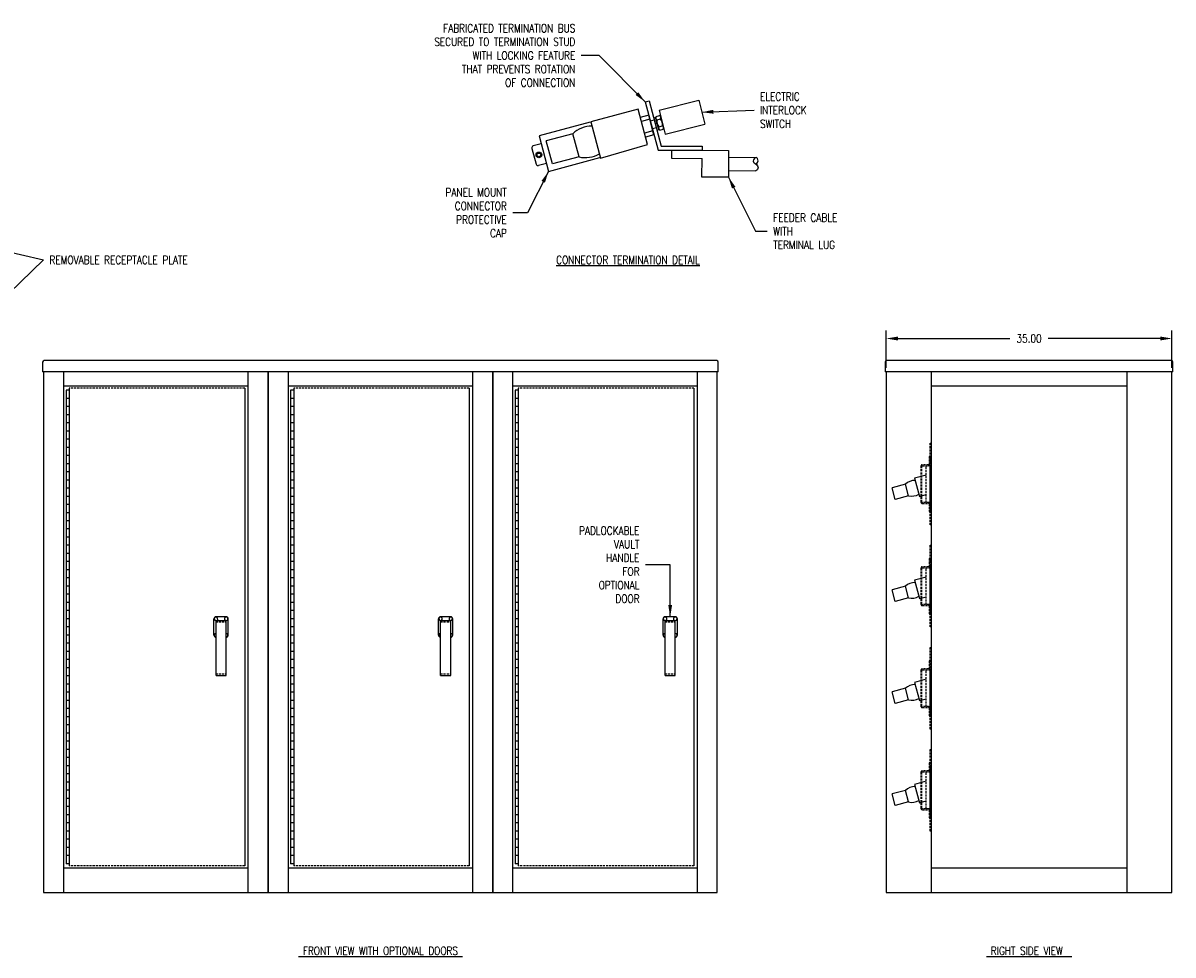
# Model space of a CAD drawing. Header units: inches. Extents: x 187 to 427, y 143 to 262.
# Tile 2 of 2: x 286 to 427, y 143 to 257. Entities that reach past the tile are written whole.
import ezdxf
from ezdxf.enums import TextEntityAlignment as Align

# ---------------------------------------------------------------- set-up
doc = ezdxf.new("R2010")
doc.units = ezdxf.units.IN
doc.header["$MEASUREMENT"] = 0
doc.linetypes.add('HIDDEN', pattern=[0.375, 0.25, -0.125])
doc.layers.get('0').update_dxf_attribs({"color": 2})
for name, color, linetype in [('1', 1, 'Continuous'), ('2', 4, 'Continuous'), ('6', 2, 'Continuous'), ('E-DETL', 2, 'Continuous'), ('TEXT', 3, 'Continuous')]:
    doc.layers.add(name, color=color, linetype=linetype)
doc.styles.get("Standard").update_dxf_attribs({"font": 'romans.shx', "width": 0.8, "height": 0.125})
doc.dimstyles.get("Standard").update_dxf_attribs({"dimtxt": 0.125, "dimasz": 0.179688, "dimexe": 0.125, "dimexo": 0.0625, "dimgap": 0.09375, "dimtad": 0, "dimdec": 8, "dimzin": 5, "dimdsep": 46, "dimlunit": 4, "dimtxsty": 'Standard', "dimcen": 0.089844, "dimclrd": 256, "dimclre": 256, "dimclrt": 256, "dimadec": 0, "dimazin": 0, "dimtfac": 1, "dimtdec": 8, "dimtmove": 0, "dimatfit": 3, "dimfxl": 0, "dimfrac": 2, "dimtolj": 1, "dimtzin": 5, "dimlwd": -1, "dimlwe": -1, "dimarcsym": 0})
doc.dimstyles.new('STANDARD$7', dxfattribs={"dimtxt": 0.18, "dimasz": 0.18, "dimexe": 0.18, "dimexo": 0.0625, "dimgap": 0.09, "dimtad": 0, "dimtih": 1, "dimtoh": 1, "dimdec": 4, "dimzin": 0, "dimdsep": 46, "dimtxsty": 'Standard', "dimblk1": 'LOOP', "dimblk2": 'LOOP', "dimsah": 1, "dimcen": 0.09, "dimadec": 0, "dimazin": 0, "dimtfac": 1, "dimtdec": 4, "dimtofl": 0, "dimtmove": 0, "dimatfit": 3, "dimfxl": 0, "dimtolj": 1, "dimtzin": 0, "dimlwd": -1, "dimlwe": -1, "dimarcsym": 0})

# ---------------------------------------------------------------- blocks, each defined once
blk = doc.blocks.new('LOOP')
at = {"color": 0, "linetype": 'Continuous'}
blk.add_lwpolyline([(-1.119, 0), (-1.115, 0), (-0.947, 0), (-0.809, 0), (-0.694, 0), (-0.6, 0), (-0.523, 0), (-0.456, 0), (-0.397, 0), (-0.341, 0), (-0.288, 0), (-0.238, 0), (-0.189, 0), (-0.142, 0), (-0.097, 0), (-0.053, 0), (-0.01, 0), (0.033, 0), (0.074, 0), (0.114, -0.001), (0.153, -0.003), (0.19, -0.006), (0.226, -0.011), (0.259, -0.017), (0.289, -0.025), (0.317, -0.036), (0.343, -0.048), (0.365, -0.063), (0.386, -0.079), (0.403, -0.095), (0.419, -0.113), (0.432, -0.131), (0.442, -0.15), (0.45, -0.168), (0.456, -0.186), (0.46, -0.204), (0.461, -0.223), (0.46, -0.241), (0.456, -0.259), (0.45, -0.277), (0.442, -0.295), (0.432, -0.313), (0.419, -0.331), (0.404, -0.348), (0.387, -0.365), (0.367, -0.38), (0.345, -0.394), (0.32, -0.406), (0.293, -0.416), (0.264, -0.425), (0.232, -0.431), (0.198, -0.435), (0.162, -0.438), (0.124, -0.44), (0.086, -0.441), (0.045, -0.441), (0.004, -0.441), (-0.038, -0.441), (-0.08, -0.441), (-0.122, -0.44), (-0.163, -0.438), (-0.202, -0.435), (-0.24, -0.43), (-0.275, -0.424), (-0.307, -0.416), (-0.336, -0.405), (-0.362, -0.392), (-0.384, -0.377), (-0.404, -0.359), (-0.421, -0.339), (-0.436, -0.316), (-0.45, -0.292), (-0.461, -0.264), (-0.471, -0.235), (-0.48, -0.202), (-0.488, -0.166), (-0.494, -0.125), (-0.499, -0.08), (-0.502, -0.03), (-0.505, 0.027), (-0.505, 0.09)], dxfattribs=at)
blk = doc.blocks.new('*D10')
at = {"layer": 'DEFPOINTS', "color": 0}
for p in [(392.15, 218.61), (392.15, 214.53), (427.15, 214.53)]:
    blk.add_point(p, dxfattribs=at)
at = {"layer": 'TEXT'}
for p, q in [((392.15, 215.03), (392.15, 219.61)), ((393.59, 218.61), (407.3, 218.61)), ((425.71, 218.61), (412, 218.61)), ((427.15, 215.03), (427.15, 219.61))]:
    blk.add_line(p, q, dxfattribs=at)
for points in [[(393.59, 218.85), (393.59, 218.37), (392.15, 218.61)], [(425.71, 218.85), (425.71, 218.37), (427.15, 218.61)]]:
    blk.add_solid(points, dxfattribs=at)
at = {"layer": 'TEXT', "insert": (409.65, 218.61), "char_height": 1, "attachment_point": 5}
blk.add_mtext('\\A1;35.00', dxfattribs=at)

msp = doc.modelspace()

# ---------------------------------------------------------------- linework, layer by layer
at = {"layer": '1'}
for p, q in [((292.08502264, 212.28272529), (291.71002264, 212.28272529)), ((291.71002264, 212.28272529), (291.71002264, 154.28272529)), ((292.08502264, 211.28272529), (291.71002264, 211.28272529)), ((292.08502264, 212.53272529), (292.08502264, 154.03272529)), ((313.58502264, 212.53272529), (313.58502264, 154.03272529)), ((319.58502264, 212.28272529), (319.21002264, 212.28272529)), ((319.21002264, 212.28272529), (319.21002264, 154.28272529)), ((319.58502264, 211.28272529), (319.21002264, 211.28272529)), ((319.58502264, 212.53272529), (319.58502264, 154.03272529)), ((341.08502264, 212.53272529), (341.08502264, 154.03272529)), ((347.08502264, 212.28272529), (346.71002264, 212.28272529)), ((346.71002264, 212.28272529), (346.71002264, 154.28272529)), ((347.08502264, 211.28272529), (346.71002264, 211.28272529)), ((347.08502264, 212.53272529), (347.08502264, 154.03272529)), ((368.58502264, 212.53272529), (368.58502264, 154.03272529)), ((292.08502264, 210.28272529), (291.71002264, 210.28272529)), ((319.58502264, 210.28272529), (319.21002264, 210.28272529)), ((347.08502264, 210.28272529), (346.71002264, 210.28272529)), ((292.08502264, 209.28272529), (291.71002264, 209.28272529)), ((319.58502264, 209.28272529), (319.21002264, 209.28272529)), ((347.08502264, 209.28272529), (346.71002264, 209.28272529)), ((292.08502264, 208.28272529), (291.71002264, 208.28272529)), ((292.08502264, 207.28272529), (291.71002264, 207.28272529)), ((319.58502264, 208.28272529), (319.21002264, 208.28272529)), ((319.58502264, 207.28272529), (319.21002264, 207.28272529)), ((347.08502264, 208.28272529), (346.71002264, 208.28272529)), ((347.08502264, 207.28272529), (346.71002264, 207.28272529)), ((292.08502264, 206.28272529), (291.71002264, 206.28272529)), ((319.58502264, 206.28272529), (319.21002264, 206.28272529)), ((347.08502264, 206.28272529), (346.71002264, 206.28272529)), ((292.08502264, 205.28272529), (291.71002264, 205.28272529)), ((292.08502264, 204.28272529), (291.71002264, 204.28272529)), ((319.58502264, 205.28272529), (319.21002264, 205.28272529)), ((319.58502264, 204.28272529), (319.21002264, 204.28272529)), ((347.08502264, 205.28272529), (346.71002264, 205.28272529)), ((347.08502264, 204.28272529), (346.71002264, 204.28272529)), ((292.08502264, 203.28272529), (291.71002264, 203.28272529)), ((319.58502264, 203.28272529), (319.21002264, 203.28272529)), ((347.08502264, 203.28272529), (346.71002264, 203.28272529)), ((292.08502264, 202.28272529), (291.71002264, 202.28272529)), ((319.58502264, 202.28272529), (319.21002264, 202.28272529)), ((347.08502264, 202.28272529), (346.71002264, 202.28272529)), ((292.08502264, 201.28272529), (291.71002264, 201.28272529)), ((292.08502264, 200.28272529), (291.71002264, 200.28272529)), ((319.58502264, 201.28272529), (319.21002264, 201.28272529)), ((319.58502264, 200.28272529), (319.21002264, 200.28272529)), ((347.08502264, 201.28272529), (346.71002264, 201.28272529)), ((347.08502264, 200.28272529), (346.71002264, 200.28272529)), ((292.08502264, 199.28272529), (291.71002264, 199.28272529)), ((319.58502264, 199.28272529), (319.21002264, 199.28272529)), ((347.08502264, 199.28272529), (346.71002264, 199.28272529)), ((292.08502264, 198.28272529), (291.71002264, 198.28272529)), ((292.08502264, 197.28272529), (291.71002264, 197.28272529)), ((319.58502264, 198.28272529), (319.21002264, 198.28272529)), ((319.58502264, 197.28272529), (319.21002264, 197.28272529)), ((347.08502264, 198.28272529), (346.71002264, 198.28272529)), ((347.08502264, 197.28272529), (346.71002264, 197.28272529)), ((292.08502264, 196.28272529), (291.71002264, 196.28272529)), ((319.58502264, 196.28272529), (319.21002264, 196.28272529)), ((347.08502264, 196.28272529), (346.71002264, 196.28272529)), ((292.08502264, 195.28272529), (291.71002264, 195.28272529)), ((319.58502264, 195.28272529), (319.21002264, 195.28272529)), ((347.08502264, 195.28272529), (346.71002264, 195.28272529)), ((292.08502264, 194.28272529), (291.71002264, 194.28272529)), ((292.08502264, 193.28272529), (291.71002264, 193.28272529)), ((319.58502264, 194.28272529), (319.21002264, 194.28272529)), ((319.58502264, 193.28272529), (319.21002264, 193.28272529)), ((347.08502264, 194.28272529), (346.71002264, 194.28272529)), ((347.08502264, 193.28272529), (346.71002264, 193.28272529)), ((292.08502264, 192.28272529), (291.71002264, 192.28272529)), ((319.58502264, 192.28272529), (319.21002264, 192.28272529)), ((347.08502264, 192.28272529), (346.71002264, 192.28272529)), ((292.08502264, 191.28272529), (291.71002264, 191.28272529)), ((292.08502264, 190.28272529), (291.71002264, 190.28272529)), ((319.58502264, 191.28272529), (319.21002264, 191.28272529)), ((319.58502264, 190.28272529), (319.21002264, 190.28272529)), ((347.08502264, 191.28272529), (346.71002264, 191.28272529)), ((347.08502264, 190.28272529), (346.71002264, 190.28272529)), ((292.08502264, 189.28272529), (291.71002264, 189.28272529)), ((319.58502264, 189.28272529), (319.21002264, 189.28272529)), ((347.08502264, 189.28272529), (346.71002264, 189.28272529)), ((292.08502264, 188.28272529), (291.71002264, 188.28272529)), ((319.58502264, 188.28272529), (319.21002264, 188.28272529)), ((347.08502264, 188.28272529), (346.71002264, 188.28272529)), ((292.08502264, 187.28272529), (291.71002264, 187.28272529)), ((292.08502264, 186.28272529), (291.71002264, 186.28272529)), ((319.58502264, 187.28272529), (319.21002264, 187.28272529)), ((319.58502264, 186.28272529), (319.21002264, 186.28272529)), ((347.08502264, 187.28272529), (346.71002264, 187.28272529)), ((347.08502264, 186.28272529), (346.71002264, 186.28272529)), ((292.08502264, 185.28272529), (291.71002264, 185.28272529)), ((311.31939764, 184.53272529), (310.06939764, 184.53272529)), ((319.58502264, 185.28272529), (319.21002264, 185.28272529)), ((338.81939764, 184.53272529), (337.56939764, 184.53272529)), ((347.08502264, 185.28272529), (346.71002264, 185.28272529)), ((366.31939764, 184.53272529), (365.06939764, 184.53272529)), ((292.08502264, 184.28272529), (291.71002264, 184.28272529)), ((292.08502264, 183.28272529), (291.71002264, 183.28272529)), ((309.81939764, 182.28272529), (309.81939764, 184.28272529)), ((310.06939764, 184.09522529), (311.31939764, 184.09522529)), ((310.06939764, 177.34522529), (310.06939764, 184.09522529)), ((311.31939764, 177.34522529), (311.31939764, 184.09522529)), ((311.56939764, 182.28272529), (311.56939764, 184.28272529)), ((319.58502264, 184.28272529), (319.21002264, 184.28272529)), ((319.58502264, 183.28272529), (319.21002264, 183.28272529)), ((337.31939764, 182.28272529), (337.31939764, 184.28272529)), ((337.56939764, 184.09522529), (338.81939764, 184.09522529)), ((337.56939764, 177.34522529), (337.56939764, 184.09522529)), ((338.81939764, 177.34522529), (338.81939764, 184.09522529)), ((339.06939764, 182.28272529), (339.06939764, 184.28272529)), ((347.08502264, 184.28272529), (346.71002264, 184.28272529)), ((347.08502264, 183.28272529), (346.71002264, 183.28272529)), ((364.81939764, 182.28272529), (364.81939764, 184.28272529)), ((365.06939764, 184.09522529), (366.31939764, 184.09522529)), ((365.06939764, 177.34522529), (365.06939764, 184.09522529)), ((366.31939764, 177.34522529), (366.31939764, 184.09522529)), ((366.56939764, 182.28272529), (366.56939764, 184.28272529)), ((292.08502264, 182.28272529), (291.71002264, 182.28272529)), ((319.58502264, 182.28272529), (319.21002264, 182.28272529)), ((347.08502264, 182.28272529), (346.71002264, 182.28272529)), ((292.08502264, 181.28272529), (291.71002264, 181.28272529)), ((292.08502264, 180.28272529), (291.71002264, 180.28272529)), ((319.58502264, 181.28272529), (319.21002264, 181.28272529)), ((319.58502264, 180.28272529), (319.21002264, 180.28272529)), ((347.08502264, 181.28272529), (346.71002264, 181.28272529)), ((347.08502264, 180.28272529), (346.71002264, 180.28272529)), ((292.08502264, 179.28272529), (291.71002264, 179.28272529)), ((319.58502264, 179.28272529), (319.21002264, 179.28272529)), ((347.08502264, 179.28272529), (346.71002264, 179.28272529)), ((292.08502264, 178.28272529), (291.71002264, 178.28272529)), ((319.58502264, 178.28272529), (319.21002264, 178.28272529)), ((347.08502264, 178.28272529), (346.71002264, 178.28272529)), ((292.08502264, 177.28272529), (291.71002264, 177.28272529)), ((292.08502264, 176.28272529), (291.71002264, 176.28272529)), ((310.06939764, 177.34522529), (311.31939764, 177.34522529)), ((319.58502264, 177.28272529), (319.21002264, 177.28272529)), ((319.58502264, 176.28272529), (319.21002264, 176.28272529)), ((337.56939764, 177.34522529), (338.81939764, 177.34522529)), ((347.08502264, 177.28272529), (346.71002264, 177.28272529)), ((347.08502264, 176.28272529), (346.71002264, 176.28272529)), ((365.06939764, 177.34522529), (366.31939764, 177.34522529)), ((292.08502264, 175.28272529), (291.71002264, 175.28272529)), ((319.58502264, 175.28272529), (319.21002264, 175.28272529)), ((347.08502264, 175.28272529), (346.71002264, 175.28272529)), ((292.08502264, 174.28272529), (291.71002264, 174.28272529)), ((292.08502264, 173.28272529), (291.71002264, 173.28272529)), ((319.58502264, 174.28272529), (319.21002264, 174.28272529)), ((319.58502264, 173.28272529), (319.21002264, 173.28272529)), ((347.08502264, 174.28272529), (346.71002264, 174.28272529)), ((347.08502264, 173.28272529), (346.71002264, 173.28272529)), ((292.08502264, 172.28272529), (291.71002264, 172.28272529)), ((319.58502264, 172.28272529), (319.21002264, 172.28272529)), ((347.08502264, 172.28272529), (346.71002264, 172.28272529)), ((292.08502264, 171.28272529), (291.71002264, 171.28272529)), ((319.58502264, 171.28272529), (319.21002264, 171.28272529)), ((347.08502264, 171.28272529), (346.71002264, 171.28272529)), ((292.08502264, 170.28272529), (291.71002264, 170.28272529)), ((292.08502264, 169.28272529), (291.71002264, 169.28272529)), ((319.58502264, 170.28272529), (319.21002264, 170.28272529)), ((319.58502264, 169.28272529), (319.21002264, 169.28272529)), ((347.08502264, 170.28272529), (346.71002264, 170.28272529)), ((347.08502264, 169.28272529), (346.71002264, 169.28272529)), ((292.08502264, 168.28272529), (291.71002264, 168.28272529)), ((319.58502264, 168.28272529), (319.21002264, 168.28272529)), ((347.08502264, 168.28272529), (346.71002264, 168.28272529)), ((292.08502264, 167.28272529), (291.71002264, 167.28272529)), ((292.08502264, 166.28272529), (291.71002264, 166.28272529)), ((319.58502264, 167.28272529), (319.21002264, 167.28272529)), ((319.58502264, 166.28272529), (319.21002264, 166.28272529)), ((347.08502264, 167.28272529), (346.71002264, 167.28272529)), ((347.08502264, 166.28272529), (346.71002264, 166.28272529)), ((292.08502264, 165.28272529), (291.71002264, 165.28272529)), ((319.58502264, 165.28272529), (319.21002264, 165.28272529)), ((347.08502264, 165.28272529), (346.71002264, 165.28272529)), ((292.08502264, 164.28272529), (291.71002264, 164.28272529)), ((319.58502264, 164.28272529), (319.21002264, 164.28272529)), ((347.08502264, 164.28272529), (346.71002264, 164.28272529)), ((292.08502264, 163.28272529), (291.71002264, 163.28272529)), ((292.08502264, 162.28272529), (291.71002264, 162.28272529)), ((319.58502264, 163.28272529), (319.21002264, 163.28272529)), ((319.58502264, 162.28272529), (319.21002264, 162.28272529)), ((347.08502264, 163.28272529), (346.71002264, 163.28272529)), ((347.08502264, 162.28272529), (346.71002264, 162.28272529)), ((292.08502264, 161.28272529), (291.71002264, 161.28272529)), ((319.58502264, 161.28272529), (319.21002264, 161.28272529)), ((347.08502264, 161.28272529), (346.71002264, 161.28272529)), ((292.08502264, 160.28272529), (291.71002264, 160.28272529)), ((292.08502264, 159.28272529), (291.71002264, 159.28272529)), ((319.58502264, 160.28272529), (319.21002264, 160.28272529)), ((319.58502264, 159.28272529), (319.21002264, 159.28272529)), ((347.08502264, 160.28272529), (346.71002264, 160.28272529)), ((347.08502264, 159.28272529), (346.71002264, 159.28272529)), ((292.08502264, 158.28272529), (291.71002264, 158.28272529)), ((319.58502264, 158.28272529), (319.21002264, 158.28272529)), ((347.08502264, 158.28272529), (346.71002264, 158.28272529)), ((292.08502264, 157.28272529), (291.71002264, 157.28272529)), ((319.58502264, 157.28272529), (319.21002264, 157.28272529)), ((347.08502264, 157.28272529), (346.71002264, 157.28272529)), ((292.08502264, 156.28272529), (291.71002264, 156.28272529)), ((292.08502264, 155.28272529), (291.71002264, 155.28272529)), ((319.58502264, 156.28272529), (319.21002264, 156.28272529)), ((319.58502264, 155.28272529), (319.21002264, 155.28272529)), ((347.08502264, 156.28272529), (346.71002264, 156.28272529)), ((347.08502264, 155.28272529), (346.71002264, 155.28272529)), ((292.08502264, 154.28272529), (291.71002264, 154.28272529)), ((319.58502264, 154.28272529), (319.21002264, 154.28272529)), ((347.08502264, 154.28272529), (346.71002264, 154.28272529))]:
    msp.add_line(p, q, dxfattribs=at)
at = {"layer": '1', "linetype": 'HIDDEN'}
for p, q in [((313.58502264, 212.53272529), (292.08502264, 212.53272529)), ((341.08502264, 212.53272529), (319.58502264, 212.53272529)), ((368.58502264, 212.53272529), (347.08502264, 212.53272529)), ((310.06939764, 183.90772529), (311.31939764, 183.90772529)), ((337.56939764, 183.90772529), (338.81939764, 183.90772529)), ((365.06939764, 183.90772529), (366.31939764, 183.90772529)), ((310.06939764, 177.53272529), (311.31939764, 177.53272529)), ((337.56939764, 177.53272529), (338.81939764, 177.53272529)), ((365.06939764, 177.53272529), (366.31939764, 177.53272529)), ((313.58502264, 154.03272529), (292.08502264, 154.03272529)), ((341.08502264, 154.03272529), (319.58502264, 154.03272529)), ((368.58502264, 154.03272529), (347.08502264, 154.03272529))]:
    msp.add_line(p, q, dxfattribs=at)
at = {"layer": '1'}
for centre, radius, start, end in [((310.06939764, 184.28272529), 0.25, 90, 180), ((311.31939764, 184.28272529), 0.25, 0, 90), ((337.56939764, 184.28272529), 0.25, 90, 180), ((338.81939764, 184.28272529), 0.25, 0, 90), ((365.06939764, 184.28272529), 0.25, 90, 180), ((366.31939764, 184.28272529), 0.25, 0, 90), ((310.06939764, 184.28272529), 0.21875, 301.0027191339, 270), ((311.31939764, 184.28272529), 0.21875, 270, 238.9972808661), ((337.56939764, 184.28272529), 0.21875, 301.0027191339, 270), ((338.81939764, 184.28272529), 0.21875, 270, 238.9972808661), ((365.06939764, 184.28272529), 0.21875, 301.0027191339, 270), ((366.31939764, 184.28272529), 0.21875, 270, 238.9972808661), ((310.06939764, 182.28272529), 0.25, 180, 270), ((310.06939764, 182.28272529), 0.21875, 90, 270), ((311.31939764, 182.28272529), 0.21875, 270, 90), ((311.31939764, 182.28272529), 0.25, 270, 0), ((337.56939764, 182.28272529), 0.25, 180, 270), ((337.56939764, 182.28272529), 0.21875, 90, 270), ((338.81939764, 182.28272529), 0.21875, 270, 90), ((338.81939764, 182.28272529), 0.25, 270, 0), ((365.06939764, 182.28272529), 0.25, 180, 270), ((365.06939764, 182.28272529), 0.21875, 90, 270), ((366.31939764, 182.28272529), 0.21875, 270, 90), ((366.31939764, 182.28272529), 0.25, 270, 0)]:
    msp.add_arc(centre, radius, start, end, dxfattribs=at)
at = {"layer": '2'}
for p, q in [((288.83502264, 215.72022529), (288.83502264, 214.53272529)), ((316.39752264, 215.90772529), (289.02252264, 215.90772529)), ((344.02252264, 215.90772529), (316.39752264, 215.90772529)), ((371.39752264, 215.90772529), (344.02252264, 215.90772529)), ((371.58502264, 214.53272529), (371.58502264, 215.72022529)), ((392.02386268, 215.72022529), (392.02386268, 214.53272529)), ((427.08636268, 215.90772529), (392.21136268, 215.90772529)), ((427.27386268, 214.53272529), (427.27386268, 215.72022529)), ((316.58502264, 214.53272529), (288.83502264, 214.53272529)), ((288.96002264, 214.53272529), (288.96002264, 150.78272529)), ((291.39752264, 214.53272529), (291.39752264, 150.78272529)), ((314.02252264, 150.78272529), (314.02252264, 214.53272529)), ((344.08502264, 214.53272529), (316.33502264, 214.53272529)), ((316.46002264, 214.53272529), (316.46002264, 150.78272529)), ((316.46002264, 150.78272529), (316.46002264, 214.53272529)), ((318.89752264, 214.53272529), (318.89752264, 150.78272529)), ((341.52252264, 150.78272529), (341.52252264, 214.53272529)), ((371.58502264, 214.53272529), (343.83502264, 214.53272529)), ((343.96002264, 214.53272529), (343.96002264, 150.78272529)), ((343.96002264, 150.78272529), (343.96002264, 214.53272529)), ((346.39752264, 214.53272529), (346.39752264, 150.78272529)), ((369.02252264, 150.78272529), (369.02252264, 214.53272529)), ((371.46002264, 150.78272529), (371.46002264, 214.53272529)), ((427.27386268, 214.53272529), (392.02386268, 214.53272529)), ((392.14886268, 214.53272529), (392.14886268, 150.78272529)), ((421.64886268, 150.78272529), (421.64886268, 214.53272529)), ((427.14886268, 150.78272529), (427.14886268, 214.53272529)), ((314.02252264, 212.78272529), (291.39752264, 212.78272529)), ((341.52252264, 212.78272529), (318.89752264, 212.78272529)), ((369.02252264, 212.78272529), (346.39752264, 212.78272529)), ((421.64886268, 212.78272529), (397.64886268, 212.78272529)), ((291.39752264, 153.78272529), (314.02252264, 153.78272529)), ((318.89752264, 153.78272529), (341.52252264, 153.78272529)), ((346.39752264, 153.78272529), (369.02252264, 153.78272529)), ((397.64886268, 153.78272529), (421.64886268, 153.78272529)), ((288.96002264, 150.78272529), (316.46002264, 150.78272529)), ((316.46002264, 150.78272529), (343.96002264, 150.78272529)), ((343.96002264, 150.78272529), (371.46002264, 150.78272529)), ((392.14886268, 150.78272529), (427.14886268, 150.78272529))]:
    msp.add_line(p, q, dxfattribs=at)
at = {"layer": '2', "linetype": 'Continuous'}
msp.add_line((397.64886268, 214.53272529), (397.64886268, 150.78272529), dxfattribs=at)
at = {"layer": '2'}
for centre, start, end in [((289.02252264, 215.72022529), 90, 180), ((371.39752264, 215.72022529), 0, 90), ((392.21136268, 215.72022529), 90, 180), ((427.08636268, 215.72022529), 0, 90)]:
    msp.add_arc(centre, 0.1875, start, end, dxfattribs=at)
at = {"layer": '6'}
msp.add_line((362.92559901, 242.36290314), (361.7609133, 246.70956936), dxfattribs=at)
at = {"layer": '6', "linetype": 'HIDDEN'}
for p, q in [((397.52386268, 205.78272529), (397.64886268, 205.78272529)), ((397.52386268, 195.78272529), (397.52386268, 205.78272529)), ((397.02386268, 198.53272529), (397.02386268, 203.03272529)), ((397.44000721, 203.06397529), (397.52386268, 203.06397529)), ((397.52386268, 198.50147529), (397.52386268, 203.06397529)), ((397.44000721, 198.50147529), (397.52386268, 198.50147529)), ((397.64886268, 195.78272529), (397.52386268, 195.78272529)), ((397.52386268, 193.28272529), (397.64886268, 193.28272529)), ((397.52386268, 183.28272529), (397.52386268, 193.28272529)), ((397.02386268, 186.03272529), (397.02386268, 190.53272529)), ((397.44000721, 190.56397529), (397.52386268, 190.56397529)), ((397.52386268, 186.00147529), (397.52386268, 190.56397529)), ((397.44000721, 186.00147529), (397.52386268, 186.00147529)), ((397.64886268, 183.28272529), (397.52386268, 183.28272529)), ((397.52386268, 180.78272529), (397.64886268, 180.78272529)), ((397.52386268, 170.78272529), (397.52386268, 180.78272529)), ((397.02386268, 173.53272529), (397.02386268, 178.03272529)), ((397.44000721, 178.06397529), (397.52386268, 178.06397529)), ((397.52386268, 173.50147529), (397.52386268, 178.06397529)), ((397.44000721, 173.50147529), (397.52386268, 173.50147529)), ((397.64886268, 170.78272529), (397.52386268, 170.78272529)), ((397.52386268, 168.28272529), (397.64886268, 168.28272529)), ((397.52386268, 158.28272529), (397.52386268, 168.28272529)), ((397.02386268, 161.03272529), (397.02386268, 165.53272529)), ((397.52386268, 161.00147529), (397.52386268, 165.56397529)), ((397.44000721, 161.00147529), (397.52386268, 161.00147529)), ((397.64886268, 158.28272529), (397.52386268, 158.28272529))]:
    msp.add_line(p, q, dxfattribs=at)
for points in [[(397.39886268, 198.34522529), (397.39886268, 197.40772529), (397.52386268, 197.40772529), (397.52386268, 198.34522529, 0.4142135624), (397.33636268, 198.53272529), (396.58636268, 198.53272529, -0.4142135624), (396.52386268, 198.59522529), (396.52386268, 202.97022529, -0.4142135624), (396.58636268, 203.03272529), (397.33636268, 203.03272529, 0.4142135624), (397.52386268, 203.22022529), (397.52386268, 204.15772529), (397.39886268, 204.15772529), (397.39886268, 203.22022529, -0.4142135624), (397.33636268, 203.15772529), (396.58636268, 203.15772529, 0.4142135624), (396.39886268, 202.97022529), (396.39886268, 198.59522529, 0.4142135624), (396.58636268, 198.40772529), (397.33636268, 198.40772529, -0.4142135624)], [(397.39886268, 185.84522529), (397.39886268, 184.90772529), (397.52386268, 184.90772529), (397.52386268, 185.84522529, 0.4142135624), (397.33636268, 186.03272529), (396.58636268, 186.03272529, -0.4142135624), (396.52386268, 186.09522529), (396.52386268, 190.47022529, -0.4142135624), (396.58636268, 190.53272529), (397.33636268, 190.53272529, 0.4142135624), (397.52386268, 190.72022529), (397.52386268, 191.65772529), (397.39886268, 191.65772529), (397.39886268, 190.72022529, -0.4142135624), (397.33636268, 190.65772529), (396.58636268, 190.65772529, 0.4142135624), (396.39886268, 190.47022529), (396.39886268, 186.09522529, 0.4142135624), (396.58636268, 185.90772529), (397.33636268, 185.90772529, -0.4142135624)], [(397.39886268, 173.34522529), (397.39886268, 172.40772529), (397.52386268, 172.40772529), (397.52386268, 173.34522529, 0.4142135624), (397.33636268, 173.53272529), (396.58636268, 173.53272529, -0.4142135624), (396.52386268, 173.59522529), (396.52386268, 177.97022529, -0.4142135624), (396.58636268, 178.03272529), (397.33636268, 178.03272529, 0.4142135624), (397.52386268, 178.22022529), (397.52386268, 179.15772529), (397.39886268, 179.15772529), (397.39886268, 178.22022529, -0.4142135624), (397.33636268, 178.15772529), (396.58636268, 178.15772529, 0.4142135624), (396.39886268, 177.97022529), (396.39886268, 173.59522529, 0.4142135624), (396.58636268, 173.40772529), (397.33636268, 173.40772529, -0.4142135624)], [(397.39886268, 160.84522529), (397.39886268, 159.90772529), (397.52386268, 159.90772529), (397.52386268, 160.84522529, 0.4142135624), (397.33636268, 161.03272529), (396.58636268, 161.03272529, -0.4142135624), (396.52386268, 161.09522529), (396.52386268, 165.47022529, -0.4142135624), (396.58636268, 165.53272529), (397.33636268, 165.53272529, 0.4142135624), (397.52386268, 165.72022529), (397.52386268, 166.65772529), (397.39886268, 166.65772529), (397.39886268, 165.72022529, -0.4142135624), (397.33636268, 165.65772529), (396.58636268, 165.65772529, 0.4142135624), (396.39886268, 165.47022529), (396.39886268, 161.09522529, 0.4142135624), (396.58636268, 160.90772529), (397.33636268, 160.90772529, -0.4142135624)]]:
    msp.add_lwpolyline(points, format="xyb", close=True, dxfattribs=at)
at = {"layer": 'E-DETL'}
for p, q in [((361.7609133, 246.70956936), (355.96535835, 245.15665508)), ((362.62544759, 247.58826823), (363.1084105, 247.71767775)), ((362.62544759, 247.58826823), (364.21295652, 241.66360425)), ((363.1084105, 247.71767775), (364.59662001, 242.16360425)), ((364.34853476, 246.5615656), (369.18921837, 247.77717572)), ((364.34853476, 246.5615656), (365.07921834, 243.65190901)), ((369.18921837, 247.77717572), (369.91990194, 244.86751913)), ((355.91307608, 245.11029371), (349.63455821, 243.42796992)), ((355.96535835, 245.15665508), (357.16239643, 240.68924814)), ((363.06220473, 245.9582684), (362.03590854, 245.68327316)), ((363.19161425, 245.47530549), (362.16531806, 245.20031025)), ((363.70925234, 243.54345383), (363.06220473, 245.9582684)), ((363.73928193, 245.36323355), (363.25631901, 245.23382403)), ((364.27828081, 244.31758817), (363.94206501, 245.57236263)), ((363.97658458, 245.80575599), (364.39917713, 245.91898932)), ((364.08865652, 245.38749784), (364.51124907, 245.50073117)), ((353.76892235, 243.69460756), (350.50892269, 242.82109328)), ((354.5292033, 240.85720044), (353.76892235, 243.69460756)), ((363.57984282, 244.02641675), (362.55354663, 243.75142151)), ((363.99810097, 244.39730773), (363.51513806, 244.2678982)), ((363.86869145, 244.88027064), (364.10451197, 244.96610229)), ((364.31280039, 244.55098153), (364.73539294, 244.66421487)), ((364.42487232, 244.13272338), (364.84746487, 244.24595671)), ((365.07921834, 243.65190901), (369.91990194, 244.86751913)), ((349.89337725, 242.46204409), (348.92745143, 242.20322505)), ((349.63455821, 243.42796992), (350.79924391, 239.0813037)), ((351.26920363, 239.98368616), (350.50892269, 242.82109328)), ((357.16239643, 240.68924814), (362.92559901, 242.36290314)), ((363.70925234, 243.54345383), (362.68295615, 243.2684586)), ((348.75067473, 241.89703883), (349.26831282, 239.96518718)), ((354.5292033, 240.85720044), (351.26920363, 239.98368616)), ((364.21295652, 241.66360425), (369.59662001, 241.66360425)), ((364.59662001, 242.16360425), (369.59662001, 242.16360425)), ((369.59662001, 242.16360425), (369.59662001, 241.66360425)), ((350.54042486, 240.04722953), (349.57449904, 239.78841048)), ((350.79924391, 239.0813037), (357.07776178, 240.76362749)), ((397.05055903, 201.88757695), (395.61132955, 201.50193658)), ((395.61132955, 201.50193658), (396.20984859, 199.2682331)), ((394.51311155, 200.77091281), (392.88311172, 200.33415567)), ((393.26325219, 198.91545212), (392.88311172, 200.33415567)), ((394.89325202, 199.35220926), (394.51311155, 200.77091281)), ((394.89325202, 199.35220926), (393.26325219, 198.91545212)), ((396.20984859, 199.2682331), (397.05055903, 199.49350079)), ((397.05055903, 189.38757695), (395.61132955, 189.00193658)), ((395.61132955, 189.00193658), (396.20984859, 186.7682331)), ((394.51311155, 188.27091281), (392.88311172, 187.83415567)), ((393.26325219, 186.41545212), (392.88311172, 187.83415567)), ((394.89325202, 186.85220926), (394.51311155, 188.27091281)), ((394.89325202, 186.85220926), (393.26325219, 186.41545212)), ((396.20984859, 186.7682331), (397.05055903, 186.99350079)), ((397.05055903, 176.88757695), (395.61132955, 176.50193658)), ((395.61132955, 176.50193658), (396.20984859, 174.2682331)), ((394.51311155, 175.77091281), (392.88311172, 175.33415567)), ((393.26325219, 173.91545212), (392.88311172, 175.33415567)), ((394.89325202, 174.35220926), (394.51311155, 175.77091281)), ((394.89325202, 174.35220926), (393.26325219, 173.91545212)), ((396.20984859, 174.2682331), (397.05055903, 174.49350079)), ((397.05055903, 164.38757695), (395.61132955, 164.00193658)), ((395.61132955, 164.00193658), (396.20984859, 161.7682331)), ((394.51311155, 163.27091281), (392.88311172, 162.83415567)), ((393.26325219, 161.41545212), (392.88311172, 162.83415567)), ((394.89325202, 161.85220926), (394.51311155, 163.27091281)), ((396.20984859, 161.7682331), (397.05055903, 161.99350079)), ((394.89325202, 161.85220926), (393.26325219, 161.41545212))]:
    msp.add_line(p, q, dxfattribs=at)
at = {"layer": 'E-DETL', "ltscale": 3}
for p, q in [((365.85555144, 241.66360425), (365.84661447, 240.67639655)), ((365.85555144, 241.66360425), (372.85572636, 241.65124277)), ((372.85572636, 241.65124277), (372.82605028, 238.37312154)), ((372.85538006, 241.61298879), (372.82613813, 238.38282492)), ((365.84661447, 240.67639655), (369.59646082, 240.64245006)), ((369.57042612, 238.38282492), (369.59646082, 240.64245006)), ((372.84808382, 240.80702181), (376.19028266, 240.77676565)), ((372.82613813, 238.38282492), (369.57042612, 238.38282492)), ((372.83334652, 239.17908852), (376.19495532, 239.14865664))]:
    msp.add_line(p, q, dxfattribs=at)
at = {"layer": 'E-DETL'}
msp.add_lwpolyline([(363.67457717, 245.60471501), (364.06280573, 244.15582627), (364.30428719, 244.22053103), (363.91605862, 245.66941977)], close=True, dxfattribs=at)
for radius in [0.34375, 0.21875]:
    msp.add_circle((349.61319742, 241.09287491), radius, dxfattribs=at)
for centre, radius, start, end in [((364.22882423, 245.64919953), 0.296875, 148.1735510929, 241.8264489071), ((365.12137651, 245.21592659), 1.046875, 170.5673023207, 219.4326976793), ((364.25900942, 245.65728763), 0.296875, 328.1735510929, 61.8264489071), ((363.70267295, 244.83578612), 1.046875, 350.5673023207, 39.4326976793), ((356.06816709, 241.27782747), 3.33576863, 89.2652346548, 133.5723388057), ((364.56504004, 244.39442508), 0.296875, 148.1735510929, 241.8264489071), ((364.59522522, 244.40251317), 0.296875, 328.1735510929, 61.8264489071), ((348.99215619, 241.96174359), 0.25, 105, 195), ((355.3120176, 244.09981576), 3.33576863, 256.4276611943, 300.7347653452), ((349.50979428, 240.02989194), 0.25, 195, 285), ((395.66273392, 199.56252277), 1.66788431, 89.2652346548, 133.5723388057), ((395.28465918, 200.97351691), 1.66788431, 256.4276611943, 300.7347653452), ((395.66273392, 187.06252277), 1.66788431, 89.2652346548, 133.5723388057), ((395.28465918, 188.47351691), 1.66788431, 256.4276611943, 300.7347653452), ((395.66273392, 174.56252277), 1.66788431, 89.2652346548, 133.5723388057), ((395.28465918, 175.97351691), 1.66788431, 256.4276611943, 300.7347653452), ((395.66273392, 162.06252277), 1.66788431, 89.2652346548, 133.5723388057), ((395.28465918, 163.47351691), 1.66788431, 256.4276611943, 300.7347653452)]:
    msp.add_arc(centre, radius, start, end, dxfattribs=at)
at = {"layer": 'E-DETL', "ltscale": 3}
msp.add_spline([(376.20232388, 239.96261329), (376.46694087, 240.37946349), (376.20969244, 240.77656994), (375.87064702, 240.32727233), (376.20232388, 239.96261329), (376.45912139, 239.51569708), (376.19495532, 239.14865664)], degree=3, dxfattribs=at)

# ---------------------------------------------------------------- texts
at = {"layer": 'TEXT', "width": 0.8}
for s, p in [('%%U FRONT VIEW WITH OPTIONAL DOORS ', (330.21002264, 143.63303154)), ('%%U RIGHT SIDE VIEW  ', (409.64886268, 143.63303154))]:
    msp.add_text(s, height=1, dxfattribs=at).set_placement(p, align=Align.MIDDLE_CENTER)
at = {"layer": 'TEXT', "char_height": 1}
for s, insert, attachment_point in [('FABRICATED TERMINATION BUS\\PSECURED TO TERMINATION STUD\\PWITH LOCKING FEATURE\\PTHAT PREVENTS ROTATION\\POF CONNECTION', (354.07818015, 253.26607923), 6), ('ELECTRIC\\PINTERLOCK\\PSWITCH', (376.68916254, 246.56507154), 4), ('PANEL MOUNT\\PCONNECTOR\\PPROTECTIVE\\PCAP', (345.68782033, 234.00083501), 6), ('FEEDER CABLE\\PWITH\\PTERMINAL LUG', (378.3101626, 231.74338551), 4), ('{\\L CONNECTOR TERMINATION DETAIL }', (351.18181036, 228.23380128), 4), ('REMOVABLE RECEPTACLE PLATE', (289.68002264, 228.23380128), 4), ('PADLOCKABLE\\PVAULT\\PHANDLE\\PFOR\\POPTIONAL\\PDOOR', (361.93717005, 190.91100799), 6)]:
    msp.add_mtext(s, dxfattribs=dict(at, insert=insert, attachment_point=attachment_point))

# ---------------------------------------------------------------- dimensions: what is measured, and where the dimension line sits
at = {"layer": 'TEXT'}
dim = msp.add_aligned_dim(p1=(427.14886268, 214.53272529), p2=(392.14886268, 214.53272529), distance=-4.07945409, dimstyle='Standard', override={"dimscale": 8, "dimdec": 2, "dimlunit": 2}, dxfattribs=at)
dim.commit()
dim.dimension.update_dxf_attribs({"geometry": '*D10', "text_midpoint": (409.64886268, 218.61217937)})

# ---------------------------------------------------------------- leaders
at = {"layer": 'TEXT', "annotation_type": 0, "has_hookline": 1}
for points, hookline_direction, text_width in [([(362.62544759, 247.58826823), (357.00004937, 253.26607923), (354.79818015, 253.26607923)], 1, 19.54285714), ([(369.55456015, 246.32234742), (375.96916254, 246.56507154)], 0, 6.0952381), ([(350.79924391, 239.0813037), (348.20937362, 234.00083501), (346.40782033, 234.00083501)], 1, 8.34285714), ([(372.82605028, 238.37312154), (376.1501626, 231.74338551), (377.5901626, 231.74338551)], 0, 8.68571429), ([(248.01582051, 237.68732629), (288.96002264, 228.23380128)], 0, 18.97142857), ([(365.69439764, 184.53272529), (365.69439764, 190.91100799), (362.65717005, 190.91100799)], 1, 8)]:
    msp.add_leader(points, dimstyle='STANDARD$7', override={"dimscale": 8}, dxfattribs=dict(at, hookline_direction=hookline_direction, text_width=text_width))
at = {"layer": 'TEXT'}
msp.add_leader([(265.70332051, 205.78272529), (288.96002264, 228.23380128)], dimstyle='STANDARD$7', override={"dimscale": 8}, dxfattribs=at)

doc.saveas('drawing.dxf')
